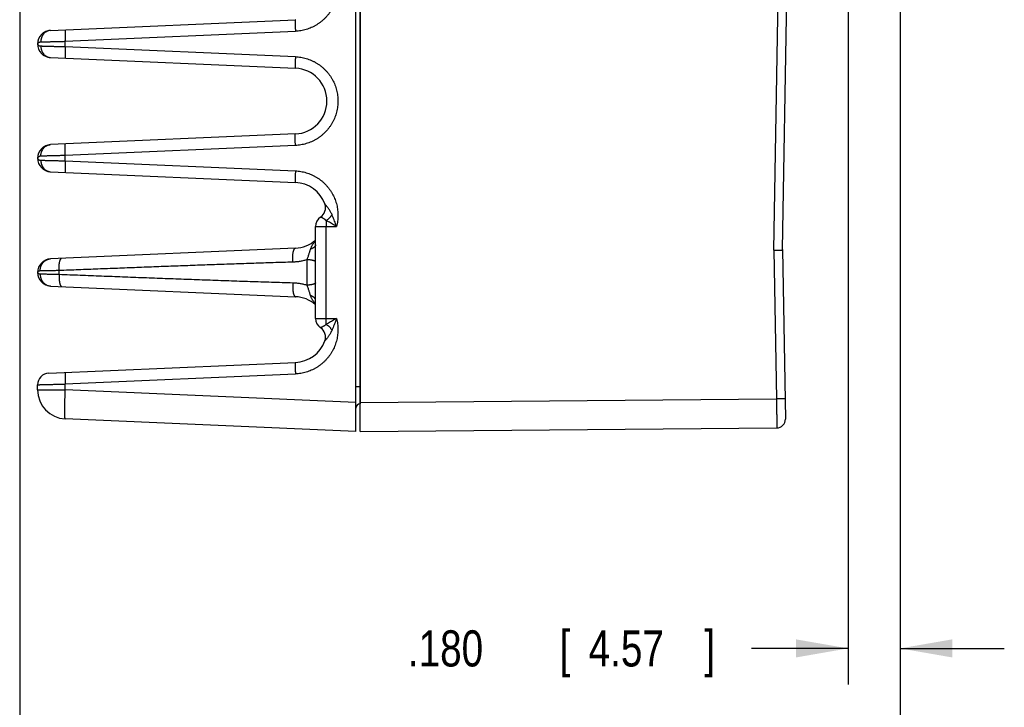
# Model space of a CAD drawing. Header units: inches. Extents: x 0 to 22, y 0 to 17.
# Tile 17 of 38: x 9.7 to 13.1, y 3.3 to 5.7. Entities that reach past the tile are written whole.
import ezdxf

# ---------------------------------------------------------------- set-up
doc = ezdxf.new("R2010")
doc.units = ezdxf.units.IN
doc.header["$LTSCALE"] = 1.21
doc.header["$MEASUREMENT"] = 0
doc.layers.get('0').update_dxf_attribs({"linetype": 'CONTINUOUS'})
doc.layers.add('DIMENSIONS', color=7, linetype='CONTINUOUS')
doc.styles.get("Standard").update_dxf_attribs({"font": 'txt', "width": 0.8})
doc.dimstyles.new('DIMSTYLE_1', dxfattribs={"dimtxt": 0.125, "dimasz": 0.18, "dimexe": 0.18, "dimexo": 0.0625, "dimgap": 0.09, "dimtad": 0, "dimtih": 1, "dimtoh": 1, "dimdec": 3, "dimzin": 4, "dimdsep": 46, "dimtxsty": 'STANDARD', "dimblk": '_FILLED', "dimblk1": '_FILLED', "dimblk2": '_FILLED', "dimcen": 0.09, "dimadec": 0, "dimazin": 0, "dimtp": 0.01, "dimtm": 0.01, "dimtfac": 1, "dimtdec": 3, "dimtofl": 0, "dimtmove": 0, "dimatfit": 3, "dimldrblk": '_FILLED', "dimfxl": 1, "dimtolj": 1, "dimtzin": 4, "dimarcsym": 0})

# ---------------------------------------------------------------- blocks, each defined once
blk = doc.blocks.new('_FILLED')
at = {"color": 0, "linetype": 'BYBLOCK'}
blk.add_solid([(0, 0), (-1, 0.174), (-1, -0.174)], dxfattribs=at)
blk = doc.blocks.new('*D4')
at = {"layer": 'DIMENSIONS', "color": 2, "linetype": 'CONTINUOUS'}
for p, q in [((12.6953, 6.5329), (12.6953, 3.3541)), ((12.5153, 6.2414), (12.5153, 3.3541)), ((12.5153, 3.4791), (12.1808, 3.4791)), ((12.6953, 3.4791), (13.0553, 3.4791))]:
    blk.add_line(p, q, dxfattribs=at)
at = {"layer": 'DIMENSIONS', "color": 2, "linetype": 'CONTINUOUS', "xscale": 0.18, "yscale": 0.18, "zscale": 0.18}
blk.add_blockref('_FILLED', (12.5153, 3.4791), dxfattribs=at)
at = {"layer": 'DIMENSIONS', "color": 2, "linetype": 'CONTINUOUS', "xscale": 0.18, "yscale": 0.18, "zscale": 0.18, "rotation": 180}
blk.add_blockref('_FILLED', (12.6953, 3.4791), dxfattribs=at)
at = {"layer": 'DIMENSIONS', "color": 2, "linetype": 'CONTINUOUS', "width": 0.8}
for s, p in [('.180', (10.9933, 3.4166)), ('[', (11.5183, 3.4166)), ('4.57', (11.6183, 3.4166)), (']', (12.0183, 3.4166))]:
    blk.add_text(s, height=0.125, dxfattribs=at).set_placement(p)
blk = doc.blocks.new('*D5')
at = {"layer": 'DIMENSIONS', "color": 2, "linetype": 'CONTINUOUS'}
for p, q in [((12.6953, 6.5329), (12.6953, 2.6041)), ((9.6513, 5.7506), (9.6513, 2.6041)), ((9.6513, 2.7291), (10.4247, 2.7291)), ((12.6953, 2.7291), (11.8747, 2.7291))]:
    blk.add_line(p, q, dxfattribs=at)
at = {"layer": 'DIMENSIONS', "color": 2, "linetype": 'CONTINUOUS', "xscale": 0.18, "yscale": 0.18, "zscale": 0.18, "rotation": 180}
blk.add_blockref('_FILLED', (9.6513, 2.7291), dxfattribs=at)
at = {"layer": 'DIMENSIONS', "color": 2, "linetype": 'CONTINUOUS', "xscale": 0.18, "yscale": 0.18, "zscale": 0.18}
blk.add_blockref('_FILLED', (12.6953, 2.7291), dxfattribs=at)
at = {"layer": 'DIMENSIONS', "color": 2, "linetype": 'CONTINUOUS', "width": 0.8}
for s, p in [('3.044', (10.4872, 2.6666)), ('[', (11.1122, 2.6666)), ('77.32', (11.2122, 2.6666)), (']', (11.7122, 2.6666))]:
    blk.add_text(s, height=0.125, dxfattribs=at).set_placement(p)

msp = doc.modelspace()

# ---------------------------------------------------------------- linework, layer by layer
at = {"color": 7, "linetype": 'CONTINUOUS'}
for p, q in [((10.8133, 4.2291), (10.8133, 7.7791)), ((10.8283, 4.2291), (10.8283, 7.7791)), ((12.2586, 4.8561), (12.2867, 6.4655)), ((12.2884, 4.8581), (12.3164, 6.465)), ((9.7583, 5.6161), (10.6046, 5.6531)), ((9.809, 5.5784), (10.6046, 5.6131)), ((9.7133, 5.5691), (9.7133, 5.5691)), ((9.809, 5.5599), (9.809, 5.5784)), ((9.809, 5.5599), (10.6046, 5.5252)), ((9.7583, 5.5222), (10.6046, 5.4852)), ((10.6046, 5.2581), (9.7583, 5.2211)), ((10.6046, 5.2181), (9.809, 5.1834)), ((9.7133, 5.1741), (9.7133, 5.1741)), ((9.809, 5.1649), (9.809, 5.1834)), ((9.809, 5.1649), (10.6046, 5.1302)), ((9.7583, 5.1272), (10.6046, 5.0902)), ((10.674, 4.9381), (10.7467, 4.9381)), ((10.674, 4.6202), (10.674, 4.9381)), ((10.7109, 4.6202), (10.7109, 4.9381)), ((10.6046, 4.8631), (9.7583, 4.8261)), ((12.2586, 4.8561), (12.2676, 4.3417)), ((12.2883, 4.8581), (12.2985, 4.2722)), ((10.6454, 4.7351), (10.6454, 4.8232)), ((9.7133, 4.7791), (9.7133, 4.7791)), ((9.7875, 4.7728), (9.7875, 4.7855)), ((9.7583, 4.7322), (10.6046, 4.6952)), ((10.674, 4.6202), (10.7467, 4.6202)), ((9.7516, 4.4308), (10.6046, 4.4681)), ((9.809, 4.3934), (10.6046, 4.4281)), ((9.809, 4.3729), (9.809, 4.3934)), ((9.7133, 4.3729), (9.7133, 4.3908)), ((9.7133, 4.3729), (9.809, 4.3729)), ((10.8133, 4.329), (9.809, 4.3729)), ((10.8133, 4.3843), (10.8282, 4.3843)), ((10.8283, 4.3843), (10.8282, 4.3843)), ((10.8283, 4.3243), (10.8282, 4.3243)), ((10.8283, 4.3291), (12.2676, 4.3417)), ((12.2973, 4.3422), (12.2676, 4.3417)), ((10.8133, 4.2291), (9.809, 4.273)), ((10.8283, 4.2291), (12.2688, 4.2417))]:
    msp.add_line(p, q, dxfattribs=at)
for centre, radius, start, end in [((9.7603, 5.5691), 0.047, 92.5007, 267.4997), ((10.5996, 5.3716), 0.1137, 272.5, 87.5), ((9.7603, 5.1741), 0.047, 92.4972, 267.4997), ((10.5996, 4.9766), 0.1137, 20.1639, 87.5), ((10.6701, 5.0025), 0.0386, 303.3294, 20.1648), ((10.7125, 4.9381), 0.0386, 123.3294, 180), ((10.5996, 4.9766), 0.1137, 272.5, 310.8281), ((9.7603, 4.7791), 0.047, 92.5, 267.5), ((10.5996, 4.5816), 0.1137, 49.1718, 87.5), ((10.7125, 4.6202), 0.0386, 180, 236.6706), ((10.6701, 4.5557), 0.0386, 339.8339, 56.6706), ((10.5996, 4.5816), 0.1137, 272.5, 339.8357), ((9.7533, 4.3908), 0.04, 92.501, 180), ((9.8133, 4.3729), 0.1, 180, 267.5), ((10.8283, 4.3093), 0.015, 90.5, 180), ((12.2685, 4.2717), 0.03, 270.5, 1)]:
    msp.add_arc(centre, radius, start, end, dxfattribs=at)
for points, knots in [([(10.8282, 7.4128), (10.8282, 7.3853), (10.8282, 7.2812), (10.8282, 7.1041), (10.8282, 6.8841), (10.8282, 6.6713), (10.8282, 6.462), (10.8282, 6.2537), (10.8282, 6.0453), (10.8282, 5.8369), (10.8282, 5.6288), (10.8282, 5.4208), (10.8282, 5.213), (10.8282, 5.0055), (10.8282, 4.7985), (10.8282, 4.5914), (10.8282, 4.4534), (10.8282, 4.3843)], [0, 0, 0, 0, 0.027325, 0.103118, 0.175357, 0.245239, 0.313962, 0.382665, 0.451608, 0.520406, 0.589054, 0.65776, 0.726443, 0.79492, 0.863243, 0.931555, 1, 1, 1, 1]), ([(10.7467, 5.8052), (10.7474, 5.8022), (10.7488, 5.7962), (10.7503, 5.7869), (10.7513, 5.7776), (10.7517, 5.7681), (10.7515, 5.7587), (10.7507, 5.7492), (10.7493, 5.7399), (10.7474, 5.7306), (10.7449, 5.7215), (10.7419, 5.7125), (10.7383, 5.7038), (10.7341, 5.6953), (10.7295, 5.687), (10.7243, 5.6791), (10.7187, 5.6715), (10.7126, 5.6642), (10.7061, 5.6574), (10.6992, 5.6509), (10.6919, 5.6449), (10.6842, 5.6394), (10.6762, 5.6343), (10.6679, 5.6297), (10.6594, 5.6257), (10.6506, 5.6221), (10.6416, 5.6192), (10.6324, 5.6168), (10.6232, 5.6149), (10.6139, 5.6137), (10.6077, 5.6132), (10.6046, 5.6131)], [0, 0, 0, 0, 0.033985, 0.068174, 0.102529, 0.13701, 0.171574, 0.206178, 0.240779, 0.27534, 0.309862, 0.344369, 0.378883, 0.413419, 0.447974, 0.48254, 0.517112, 0.551684, 0.586247, 0.620797, 0.655329, 0.689858, 0.724406, 0.758992, 0.793618, 0.828248, 0.86284, 0.897351, 0.931741, 0.965969, 1, 1, 1, 1]), ([(10.6046, 5.6531), (10.6045, 5.6531), (10.6044, 5.6528), (10.6043, 5.6524), (10.6042, 5.6516), (10.6041, 5.6505), (10.604, 5.6492), (10.604, 5.6476), (10.6039, 5.6457), (10.6039, 5.6436), (10.6039, 5.6413), (10.6039, 5.6387), (10.6039, 5.6359), (10.604, 5.633), (10.604, 5.6299), (10.6041, 5.6267), (10.6042, 5.6234), (10.6043, 5.62), (10.6045, 5.6166), (10.6045, 5.6143), (10.6046, 5.6131)], [0, 0, 0, 0, 0.005358, 0.017305, 0.036472, 0.062849, 0.096284, 0.136548, 0.183347, 0.236334, 0.295113, 0.359241, 0.428235, 0.501574, 0.578703, 0.659037, 0.741969, 0.826871, 0.913099, 1, 1, 1, 1]), ([(9.809, 5.6183), (9.8089, 5.6183), (9.8088, 5.6181), (9.8087, 5.6176), (9.8086, 5.6168), (9.8085, 5.6158), (9.8084, 5.6145), (9.8083, 5.6129), (9.8083, 5.611), (9.8083, 5.6089), (9.8082, 5.6065), (9.8083, 5.604), (9.8083, 5.6012), (9.8083, 5.5983), (9.8084, 5.5952), (9.8085, 5.592), (9.8086, 5.5887), (9.8087, 5.5853), (9.8088, 5.5818), (9.8089, 5.5795), (9.809, 5.5784)], [0, 0, 0, 0, 0.005358, 0.017305, 0.036471, 0.062848, 0.096283, 0.136546, 0.183345, 0.236333, 0.295111, 0.35924, 0.428234, 0.501573, 0.578702, 0.659036, 0.741969, 0.826871, 0.913099, 1, 1, 1, 1]), ([(9.7583, 5.6161), (9.7573, 5.6161), (9.7553, 5.6159), (9.7523, 5.6153), (9.7494, 5.6145), (9.7465, 5.6133), (9.7438, 5.6119), (9.7411, 5.6103), (9.7386, 5.6084), (9.7363, 5.6062), (9.7341, 5.6039), (9.7322, 5.6013), (9.7304, 5.5986), (9.7288, 5.5957), (9.7275, 5.5927), (9.7264, 5.5895), (9.7255, 5.5862), (9.7249, 5.5829), (9.7246, 5.5795), (9.7245, 5.5773), (9.7245, 5.5761)], [0, 0, 0, 0, 0.052307, 0.104714, 0.15732, 0.210214, 0.263477, 0.317179, 0.371372, 0.426097, 0.481376, 0.537215, 0.593604, 0.650518, 0.707916, 0.765748, 0.823949, 0.882445, 0.941158, 1, 1, 1, 1]), ([(9.7133, 5.5691), (9.7133, 5.5696), (9.7135, 5.5705), (9.7141, 5.5718), (9.7152, 5.573), (9.7166, 5.574), (9.7183, 5.5749), (9.7202, 5.5756), (9.7223, 5.576), (9.7238, 5.5761), (9.7245, 5.5761)], [0, 0, 0, 0, 0.092322, 0.190853, 0.299373, 0.419888, 0.552523, 0.695449, 0.845772, 1, 1, 1, 1]), ([(9.7133, 5.5691), (9.7133, 5.5687), (9.7135, 5.5678), (9.7141, 5.5665), (9.7152, 5.5653), (9.7166, 5.5642), (9.7183, 5.5634), (9.7202, 5.5627), (9.7223, 5.5623), (9.7238, 5.5622), (9.7245, 5.5621)], [0, 0, 0, 0, 0.092421, 0.190796, 0.299195, 0.419604, 0.552299, 0.695403, 0.845897, 1, 1, 1, 1]), ([(9.7245, 5.5761), (9.7256, 5.5762), (9.7278, 5.5762), (9.7314, 5.5763), (9.7353, 5.5764), (9.7396, 5.5765), (9.7442, 5.5767), (9.749, 5.5768), (9.7542, 5.5769), (9.7596, 5.5771), (9.7652, 5.5772), (9.771, 5.5774), (9.7771, 5.5775), (9.7832, 5.5777), (9.7895, 5.5778), (9.796, 5.578), (9.8024, 5.5782), (9.8068, 5.5783), (9.809, 5.5784)], [0, 0, 0, 0, 0.037969, 0.0803, 0.126806, 0.177285, 0.231512, 0.289248, 0.350238, 0.414225, 0.480945, 0.550126, 0.621481, 0.69471, 0.769502, 0.845539, 0.92249, 1, 1, 1, 1]), ([(9.7245, 5.5621), (9.7245, 5.561), (9.7246, 5.5587), (9.7249, 5.5554), (9.7255, 5.552), (9.7264, 5.5488), (9.7275, 5.5456), (9.7288, 5.5426), (9.7304, 5.5397), (9.7322, 5.5369), (9.7341, 5.5344), (9.7363, 5.532), (9.7386, 5.5299), (9.7411, 5.528), (9.7438, 5.5263), (9.7465, 5.5249), (9.7494, 5.5238), (9.7523, 5.523), (9.7553, 5.5224), (9.7573, 5.5222), (9.7583, 5.5222)], [0, 0, 0, 0, 0.058842, 0.117555, 0.176052, 0.234253, 0.292085, 0.349484, 0.406397, 0.462786, 0.518625, 0.573904, 0.628628, 0.682822, 0.736523, 0.789786, 0.84268, 0.895286, 0.947693, 1, 1, 1, 1]), ([(9.7245, 5.5621), (9.7256, 5.5621), (9.7278, 5.5621), (9.7314, 5.562), (9.7353, 5.5619), (9.7396, 5.5617), (9.7442, 5.5616), (9.749, 5.5615), (9.7542, 5.5614), (9.7596, 5.5612), (9.7652, 5.5611), (9.771, 5.5609), (9.7771, 5.5608), (9.7832, 5.5606), (9.7895, 5.5604), (9.796, 5.5603), (9.8024, 5.5601), (9.8068, 5.56), (9.809, 5.5599)], [0, 0, 0, 0, 0.037969, 0.080302, 0.126811, 0.177293, 0.231526, 0.289272, 0.350279, 0.414286, 0.481021, 0.550205, 0.621547, 0.694753, 0.769521, 0.84554, 0.922483, 1, 1, 1, 1]), ([(9.809, 5.5599), (9.8089, 5.5588), (9.8088, 5.5565), (9.8087, 5.553), (9.8086, 5.5496), (9.8085, 5.5463), (9.8084, 5.5431), (9.8083, 5.54), (9.8083, 5.5371), (9.8083, 5.5343), (9.8082, 5.5318), (9.8083, 5.5294), (9.8083, 5.5273), (9.8083, 5.5254), (9.8084, 5.5238), (9.8085, 5.5225), (9.8086, 5.5214), (9.8087, 5.5207), (9.8088, 5.5202), (9.8089, 5.52), (9.809, 5.52)], [0, 0, 0, 0, 0.086901, 0.173129, 0.258031, 0.340963, 0.421298, 0.498426, 0.571765, 0.640759, 0.704888, 0.763667, 0.816654, 0.863453, 0.903716, 0.937152, 0.963529, 0.982695, 0.994642, 1, 1, 1, 1]), ([(10.6046, 5.5252), (10.6045, 5.524), (10.6045, 5.5217), (10.6043, 5.5183), (10.6042, 5.5149), (10.6041, 5.5116), (10.604, 5.5084), (10.604, 5.5053), (10.6039, 5.5024), (10.6039, 5.4996), (10.6039, 5.497), (10.6039, 5.4947), (10.6039, 5.4926), (10.604, 5.4907), (10.604, 5.4891), (10.6041, 5.4877), (10.6042, 5.4867), (10.6043, 5.4859), (10.6044, 5.4855), (10.6045, 5.4852), (10.6046, 5.4852)], [0, 0, 0, 0, 0.086901, 0.173129, 0.258031, 0.340963, 0.421297, 0.498426, 0.571765, 0.640759, 0.704887, 0.763666, 0.816653, 0.863452, 0.903716, 0.937151, 0.963528, 0.982695, 0.994642, 1, 1, 1, 1]), ([(10.6046, 5.5252), (10.6078, 5.5251), (10.6142, 5.5246), (10.6237, 5.5233), (10.6331, 5.5214), (10.6423, 5.5189), (10.6514, 5.5158), (10.6603, 5.5122), (10.669, 5.508), (10.6773, 5.5033), (10.6854, 5.4981), (10.6931, 5.4924), (10.7005, 5.4862), (10.7074, 5.4796), (10.7139, 5.4726), (10.72, 5.4652), (10.7256, 5.4574), (10.7307, 5.4493), (10.7352, 5.4409), (10.7393, 5.4322), (10.7428, 5.4233), (10.7457, 5.4142), (10.7481, 5.4049), (10.7498, 5.3955), (10.751, 5.386), (10.7516, 5.3764), (10.7516, 5.3668), (10.751, 5.3573), (10.7498, 5.3478), (10.748, 5.3384), (10.7457, 5.3291), (10.7428, 5.32), (10.7393, 5.3111), (10.7352, 5.3024), (10.7306, 5.294), (10.7256, 5.2859), (10.72, 5.2781), (10.7139, 5.2707), (10.7074, 5.2636), (10.7004, 5.257), (10.6931, 5.2509), (10.6854, 5.2452), (10.6773, 5.24), (10.669, 5.2353), (10.6603, 5.2311), (10.6514, 5.2275), (10.6423, 5.2244), (10.6331, 5.2219), (10.6237, 5.22), (10.6142, 5.2187), (10.6078, 5.2182), (10.6046, 5.2181)], [0, 0, 0, 0, 0.020384, 0.040817, 0.061273, 0.081726, 0.102164, 0.122596, 0.143028, 0.163459, 0.183886, 0.204306, 0.224722, 0.245133, 0.26554, 0.285944, 0.306343, 0.326738, 0.34713, 0.36752, 0.387907, 0.408293, 0.428677, 0.44906, 0.469443, 0.489826, 0.510208, 0.530591, 0.550974, 0.571357, 0.591742, 0.612127, 0.632514, 0.652903, 0.673295, 0.693689, 0.714087, 0.734489, 0.754895, 0.775305, 0.795719, 0.816139, 0.836565, 0.856995, 0.877426, 0.897856, 0.918294, 0.938746, 0.959197, 0.979624, 1, 1, 1, 1]), ([(10.6046, 5.2181), (10.6045, 5.2193), (10.6045, 5.2216), (10.6043, 5.225), (10.6042, 5.2284), (10.6041, 5.2317), (10.604, 5.2349), (10.604, 5.238), (10.6039, 5.2409), (10.6039, 5.2437), (10.6039, 5.2463), (10.6039, 5.2486), (10.6039, 5.2507), (10.604, 5.2526), (10.604, 5.2542), (10.6041, 5.2555), (10.6042, 5.2566), (10.6043, 5.2574), (10.6044, 5.2578), (10.6045, 5.2581), (10.6046, 5.2581)], [0, 0, 0, 0, 0.086901, 0.173129, 0.258031, 0.340963, 0.421297, 0.498426, 0.571764, 0.640759, 0.704887, 0.763666, 0.816653, 0.863452, 0.903716, 0.937151, 0.963528, 0.982695, 0.994642, 1, 1, 1, 1]), ([(9.7245, 5.1811), (9.7245, 5.1823), (9.7246, 5.1845), (9.7249, 5.1879), (9.7255, 5.1912), (9.7264, 5.1945), (9.7275, 5.1977), (9.7288, 5.2007), (9.7304, 5.2036), (9.7322, 5.2063), (9.7341, 5.2089), (9.7363, 5.2112), (9.7386, 5.2134), (9.7411, 5.2153), (9.7438, 5.2169), (9.7465, 5.2183), (9.7494, 5.2195), (9.7523, 5.2203), (9.7553, 5.2209), (9.7573, 5.2211), (9.7583, 5.2211)], [0, 0, 0, 0, 0.058843, 0.117555, 0.176052, 0.234253, 0.292085, 0.349484, 0.406398, 0.462787, 0.518625, 0.573904, 0.628629, 0.682822, 0.736524, 0.789787, 0.842681, 0.895286, 0.947693, 1, 1, 1, 1]), ([(9.809, 5.1834), (9.8089, 5.1845), (9.8088, 5.1868), (9.8087, 5.1903), (9.8086, 5.1937), (9.8085, 5.197), (9.8084, 5.2002), (9.8083, 5.2033), (9.8083, 5.2062), (9.8083, 5.209), (9.8082, 5.2115), (9.8083, 5.2139), (9.8083, 5.216), (9.8083, 5.2179), (9.8084, 5.2195), (9.8085, 5.2208), (9.8086, 5.2218), (9.8087, 5.2226), (9.8088, 5.2231), (9.8089, 5.2233), (9.809, 5.2233)], [0, 0, 0, 0, 0.086901, 0.173129, 0.258031, 0.340963, 0.421298, 0.498426, 0.571765, 0.640759, 0.704888, 0.763667, 0.816654, 0.863453, 0.903716, 0.937152, 0.963529, 0.982695, 0.994642, 1, 1, 1, 1]), ([(9.7245, 5.1811), (9.7238, 5.1811), (9.7223, 5.181), (9.7202, 5.1806), (9.7183, 5.1799), (9.7166, 5.179), (9.7152, 5.178), (9.7141, 5.1768), (9.7135, 5.1755), (9.7133, 5.1746), (9.7133, 5.1742)], [0, 0, 0, 0, 0.154146, 0.304815, 0.448153, 0.58107, 0.701671, 0.810222, 0.908679, 1, 1, 1, 1]), ([(9.7133, 5.1741), (9.7133, 5.1737), (9.7135, 5.1728), (9.7141, 5.1715), (9.7152, 5.1703), (9.7166, 5.1692), (9.7183, 5.1684), (9.7202, 5.1677), (9.7223, 5.1673), (9.7238, 5.1672), (9.7245, 5.1671)], [0, 0, 0, 0, 0.090414, 0.189012, 0.297597, 0.418302, 0.551295, 0.694711, 0.845551, 1, 1, 1, 1]), ([(9.809, 5.1834), (9.8068, 5.1833), (9.8024, 5.1832), (9.796, 5.183), (9.7895, 5.1828), (9.7832, 5.1827), (9.7771, 5.1825), (9.771, 5.1824), (9.7652, 5.1822), (9.7596, 5.1821), (9.7542, 5.1819), (9.749, 5.1818), (9.7442, 5.1817), (9.7396, 5.1815), (9.7353, 5.1814), (9.7314, 5.1813), (9.7278, 5.1812), (9.7256, 5.1812), (9.7245, 5.1811)], [0, 0, 0, 0, 0.077517, 0.15446, 0.230479, 0.305247, 0.378453, 0.449795, 0.518978, 0.585714, 0.649721, 0.710728, 0.768473, 0.822707, 0.873189, 0.919698, 0.962031, 1, 1, 1, 1]), ([(9.7245, 5.1671), (9.7245, 5.166), (9.7246, 5.1637), (9.7249, 5.1604), (9.7255, 5.157), (9.7264, 5.1538), (9.7275, 5.1506), (9.7288, 5.1476), (9.7304, 5.1447), (9.7322, 5.1419), (9.7341, 5.1394), (9.7363, 5.137), (9.7386, 5.1349), (9.7411, 5.133), (9.7438, 5.1313), (9.7465, 5.1299), (9.7494, 5.1288), (9.7523, 5.128), (9.7553, 5.1274), (9.7573, 5.1272), (9.7583, 5.1272)], [0, 0, 0, 0, 0.058842, 0.117555, 0.176052, 0.234253, 0.292085, 0.349484, 0.406397, 0.462786, 0.518625, 0.573904, 0.628628, 0.682822, 0.736523, 0.789786, 0.84268, 0.895286, 0.947693, 1, 1, 1, 1]), ([(9.7245, 5.1671), (9.7256, 5.1671), (9.7278, 5.1671), (9.7314, 5.167), (9.7353, 5.1669), (9.7396, 5.1667), (9.7442, 5.1666), (9.749, 5.1665), (9.7542, 5.1664), (9.7596, 5.1662), (9.7652, 5.1661), (9.771, 5.1659), (9.7771, 5.1658), (9.7832, 5.1656), (9.7895, 5.1654), (9.796, 5.1653), (9.8024, 5.1651), (9.8068, 5.165), (9.809, 5.1649)], [0, 0, 0, 0, 0.037969, 0.080302, 0.126811, 0.177293, 0.231526, 0.289271, 0.350278, 0.414285, 0.481021, 0.550204, 0.621546, 0.694753, 0.76952, 0.84554, 0.922483, 1, 1, 1, 1]), ([(9.809, 5.1649), (9.8089, 5.1638), (9.8088, 5.1615), (9.8087, 5.158), (9.8086, 5.1546), (9.8085, 5.1513), (9.8084, 5.1481), (9.8083, 5.145), (9.8083, 5.1421), (9.8083, 5.1393), (9.8082, 5.1368), (9.8083, 5.1344), (9.8083, 5.1323), (9.8083, 5.1304), (9.8084, 5.1288), (9.8085, 5.1275), (9.8086, 5.1264), (9.8087, 5.1257), (9.8088, 5.1252), (9.8089, 5.125), (9.809, 5.125)], [0, 0, 0, 0, 0.086901, 0.173129, 0.258031, 0.340963, 0.421298, 0.498426, 0.571765, 0.640759, 0.704888, 0.763667, 0.816654, 0.863453, 0.903716, 0.937152, 0.963529, 0.982695, 0.994642, 1, 1, 1, 1]), ([(10.6046, 5.1302), (10.6045, 5.129), (10.6045, 5.1267), (10.6043, 5.1233), (10.6042, 5.1199), (10.6041, 5.1166), (10.604, 5.1134), (10.604, 5.1103), (10.6039, 5.1074), (10.6039, 5.1046), (10.6039, 5.102), (10.6039, 5.0997), (10.6039, 5.0976), (10.604, 5.0957), (10.604, 5.0941), (10.6041, 5.0927), (10.6042, 5.0917), (10.6043, 5.0909), (10.6044, 5.0905), (10.6045, 5.0902), (10.6046, 5.0902)], [0, 0, 0, 0, 0.086901, 0.173129, 0.258031, 0.340963, 0.421297, 0.498426, 0.571764, 0.640759, 0.704887, 0.763666, 0.816653, 0.863452, 0.903716, 0.937151, 0.963528, 0.982695, 0.994642, 1, 1, 1, 1]), ([(10.6046, 5.1302), (10.6077, 5.1301), (10.6139, 5.1296), (10.6232, 5.1283), (10.6324, 5.1265), (10.6416, 5.1241), (10.6506, 5.1211), (10.6594, 5.1176), (10.6679, 5.1136), (10.6762, 5.109), (10.6842, 5.1039), (10.6919, 5.0984), (10.6992, 5.0924), (10.7061, 5.0859), (10.7126, 5.0791), (10.7187, 5.0718), (10.7243, 5.0642), (10.7295, 5.0562), (10.7341, 5.048), (10.7383, 5.0395), (10.7419, 5.0308), (10.7449, 5.0218), (10.7474, 5.0127), (10.7493, 5.0034), (10.7507, 4.994), (10.7515, 4.9846), (10.7517, 4.9751), (10.7513, 4.9657), (10.7503, 4.9564), (10.7488, 4.9471), (10.7474, 4.9411), (10.7467, 4.9381)], [0, 0, 0, 0, 0.034029, 0.068255, 0.102643, 0.137152, 0.171742, 0.206371, 0.240997, 0.275585, 0.310134, 0.344666, 0.379201, 0.413752, 0.448318, 0.48289, 0.517463, 0.552031, 0.586587, 0.621124, 0.655639, 0.690148, 0.724672, 0.759234, 0.793834, 0.828436, 0.862997, 0.897475, 0.931828, 0.966015, 1, 1, 1, 1]), ([(10.7311, 4.9787), (10.7303, 4.9805), (10.7287, 4.9839), (10.7261, 4.9888), (10.7233, 4.9934), (10.7206, 4.9977), (10.7179, 5.0015), (10.7155, 5.0047), (10.7135, 5.0073), (10.7117, 5.0095), (10.7103, 5.0112), (10.7091, 5.0126), (10.7082, 5.0136), (10.7075, 5.0144), (10.707, 5.015), (10.7067, 5.0154), (10.7065, 5.0157), (10.7064, 5.0158), (10.7064, 5.0158)], [0, 0, 0, 0, 0.126341, 0.252059, 0.37416, 0.489418, 0.593095, 0.682182, 0.756643, 0.818038, 0.867871, 0.907539, 0.938247, 0.96145, 0.978451, 0.990131, 0.997137, 1, 1, 1, 1]), ([(10.7111, 4.9582), (10.7105, 4.9589), (10.7091, 4.9601), (10.707, 4.9619), (10.7049, 4.9634), (10.7028, 4.9648), (10.7008, 4.966), (10.6989, 4.9671), (10.6972, 4.9679), (10.6957, 4.9686), (10.6944, 4.9692), (10.6933, 4.9696), (10.6925, 4.9699), (10.6919, 4.9701), (10.6915, 4.9702), (10.6914, 4.9703), (10.6913, 4.9703)], [0, 0, 0, 0, 0.118151, 0.235378, 0.349436, 0.458094, 0.5594, 0.651783, 0.734078, 0.805524, 0.865733, 0.914614, 0.952269, 0.978899, 0.994736, 1, 1, 1, 1]), ([(10.7311, 4.9787), (10.7305, 4.9779), (10.7293, 4.9762), (10.7274, 4.9737), (10.7253, 4.9713), (10.7231, 4.9689), (10.7209, 4.9665), (10.7185, 4.9643), (10.7161, 4.9622), (10.7136, 4.9601), (10.712, 4.9589), (10.7111, 4.9582)], [0, 0, 0, 0, 0.107157, 0.216804, 0.328319, 0.441057, 0.554359, 0.667563, 0.780005, 0.89103, 1, 1, 1, 1]), ([(10.7467, 4.9381), (10.7459, 4.9404), (10.7442, 4.9452), (10.7414, 4.9528), (10.7383, 4.9611), (10.7349, 4.9698), (10.7324, 4.9757), (10.7311, 4.9787)], [0, 0, 0, 0, 0.168198, 0.354986, 0.557698, 0.773628, 1, 1, 1, 1]), ([(10.7111, 4.9582), (10.7111, 4.9575), (10.7111, 4.9559), (10.711, 4.9535), (10.711, 4.951), (10.7109, 4.9485), (10.7109, 4.946), (10.7109, 4.9433), (10.7109, 4.9407), (10.7109, 4.9389), (10.7109, 4.9381)], [0, 0, 0, 0, 0.114421, 0.233007, 0.355209, 0.480461, 0.60818, 0.737758, 0.868573, 1, 1, 1, 1]), ([(10.7467, 4.9381), (10.7445, 4.9394), (10.7401, 4.9422), (10.7332, 4.9463), (10.726, 4.9504), (10.7187, 4.9544), (10.7136, 4.957), (10.7111, 4.9582)], [0, 0, 0, 0, 0.18777, 0.384259, 0.586935, 0.793096, 1, 1, 1, 1]), ([(10.6571, 4.8598), (10.6574, 4.8608), (10.6582, 4.8631), (10.6596, 4.8665), (10.6616, 4.8703), (10.6639, 4.8743), (10.6668, 4.8788), (10.6702, 4.8835), (10.6727, 4.8868), (10.674, 4.8884)], [0, 0, 0, 0, 0.099064, 0.210624, 0.336215, 0.477148, 0.634745, 0.810011, 1, 1, 1, 1]), ([(10.674, 4.8745), (10.674, 4.874), (10.6739, 4.873), (10.6735, 4.8716), (10.6728, 4.8701), (10.672, 4.8688), (10.6708, 4.8674), (10.6695, 4.8661), (10.6679, 4.8649), (10.6661, 4.8637), (10.6641, 4.8626), (10.6619, 4.8616), (10.6596, 4.8606), (10.6579, 4.8601), (10.6571, 4.8598)], [0, 0, 0, 0, 0.06076, 0.122976, 0.18797, 0.256837, 0.330407, 0.409251, 0.493706, 0.583916, 0.679859, 0.781381, 0.888214, 1, 1, 1, 1]), ([(10.5956, 4.8147), (10.5955, 4.8159), (10.5953, 4.8183), (10.5952, 4.8219), (10.5951, 4.8255), (10.5951, 4.829), (10.5951, 4.8325), (10.5953, 4.8359), (10.5955, 4.8392), (10.5959, 4.8423), (10.5963, 4.8453), (10.5967, 4.8482), (10.5973, 4.8508), (10.5979, 4.8532), (10.5985, 4.8554), (10.5993, 4.8573), (10.6, 4.859), (10.6009, 4.8604), (10.6017, 4.8615), (10.6026, 4.8624), (10.6036, 4.8629), (10.6043, 4.863), (10.6046, 4.8631)], [0, 0, 0, 0, 0.069635, 0.139607, 0.209439, 0.278653, 0.346777, 0.413351, 0.477926, 0.540075, 0.599392, 0.655502, 0.708064, 0.756778, 0.801397, 0.841736, 0.877694, 0.909285, 0.936686, 0.960325, 0.981002, 1, 1, 1, 1]), ([(10.6454, 4.8232), (10.6459, 4.8248), (10.6469, 4.828), (10.6485, 4.833), (10.6501, 4.8381), (10.6517, 4.8431), (10.6533, 4.8478), (10.6547, 4.8522), (10.656, 4.8562), (10.6567, 4.8586), (10.6571, 4.8598)], [0, 0, 0, 0, 0.130771, 0.267994, 0.407531, 0.545173, 0.676683, 0.798537, 0.907353, 1, 1, 1, 1]), ([(12.2586, 4.8561), (12.2617, 4.8561), (12.2675, 4.8562), (12.2756, 4.8559), (12.2818, 4.8566), (12.2865, 4.8552), (12.2883, 4.8573), (12.2884, 4.858)], [0, 0, 0, 0, 0.299947, 0.571947, 0.786164, 0.922697, 1, 1, 1, 1]), ([(9.7219, 4.7842), (9.7219, 4.7854), (9.722, 4.7878), (9.7224, 4.7913), (9.723, 4.7948), (9.7239, 4.7982), (9.7251, 4.8015), (9.7266, 4.8047), (9.7282, 4.8077), (9.7301, 4.8106), (9.7323, 4.8133), (9.7346, 4.8157), (9.7371, 4.818), (9.7398, 4.82), (9.7426, 4.8217), (9.7456, 4.8232), (9.7487, 4.8244), (9.7518, 4.8253), (9.755, 4.8259), (9.7572, 4.8261), (9.7583, 4.8261)], [0, 0, 0, 0, 0.058056, 0.116015, 0.173809, 0.231378, 0.288664, 0.34562, 0.402205, 0.458389, 0.514154, 0.569493, 0.624412, 0.678928, 0.733072, 0.786885, 0.84042, 0.893738, 0.946907, 1, 1, 1, 1]), ([(9.7875, 4.7855), (9.7874, 4.7866), (9.7873, 4.7889), (9.7873, 4.7923), (9.7873, 4.7957), (9.7874, 4.799), (9.7876, 4.8023), (9.7879, 4.8054), (9.7882, 4.8084), (9.7886, 4.8112), (9.789, 4.8139), (9.7896, 4.8163), (9.7901, 4.8186), (9.7908, 4.8206), (9.7915, 4.8224), (9.7922, 4.824), (9.793, 4.8253), (9.7938, 4.8264), (9.7946, 4.8271), (9.7955, 4.8276), (9.7961, 4.8278), (9.7964, 4.8278)], [0, 0, 0, 0, 0.076677, 0.152881, 0.228124, 0.301928, 0.373829, 0.443375, 0.510137, 0.573713, 0.633728, 0.689846, 0.741772, 0.789265, 0.832151, 0.87034, 0.903862, 0.932918, 0.957971, 0.979877, 1, 1, 1, 1]), ([(10.5956, 4.8147), (10.5731, 4.8141), (10.528, 4.8127), (10.4603, 4.8105), (10.3926, 4.8082), (10.3251, 4.8058), (10.2578, 4.8034), (10.1906, 4.801), (10.1234, 4.7985), (10.0561, 4.7959), (9.989, 4.7933), (9.9219, 4.7907), (9.8547, 4.7881), (9.8099, 4.7863), (9.7875, 4.7855)], [0, 0, 0, 0, 0.083527, 0.167379, 0.251248, 0.334827, 0.417953, 0.500987, 0.58426, 0.667562, 0.750654, 0.833636, 0.916691, 1, 1, 1, 1]), ([(10.6454, 4.8232), (10.6434, 4.8225), (10.6394, 4.8213), (10.6334, 4.8198), (10.6272, 4.8184), (10.6211, 4.8172), (10.6149, 4.8163), (10.6086, 4.8156), (10.6021, 4.815), (10.5978, 4.8148), (10.5956, 4.8147)], [0, 0, 0, 0, 0.123077, 0.246559, 0.370284, 0.494097, 0.618074, 0.74305, 0.870023, 1, 1, 1, 1]), ([(10.674, 4.8152), (10.674, 4.8154), (10.6738, 4.8159), (10.6734, 4.8167), (10.6726, 4.8174), (10.6716, 4.8181), (10.6703, 4.8187), (10.6687, 4.8194), (10.6669, 4.82), (10.6649, 4.8205), (10.6626, 4.821), (10.6601, 4.8215), (10.6575, 4.822), (10.6546, 4.8224), (10.6516, 4.8227), (10.6485, 4.823), (10.6464, 4.8231), (10.6454, 4.8232)], [0, 0, 0, 0, 0.023941, 0.051254, 0.084216, 0.124018, 0.171176, 0.225824, 0.287859, 0.357022, 0.432942, 0.515156, 0.603128, 0.696263, 0.793915, 0.895394, 1, 1, 1, 1]), ([(9.7219, 4.7842), (9.7213, 4.7842), (9.72, 4.7841), (9.7182, 4.7837), (9.7165, 4.7831), (9.7152, 4.7823), (9.7141, 4.7814), (9.7135, 4.7803), (9.7133, 4.7795), (9.7133, 4.7791)], [0, 0, 0, 0, 0.181595, 0.355111, 0.515379, 0.658773, 0.784774, 0.896292, 1, 1, 1, 1]), ([(9.7133, 4.7791), (9.7133, 4.7788), (9.7135, 4.778), (9.7141, 4.7769), (9.7152, 4.776), (9.7165, 4.7752), (9.7182, 4.7746), (9.72, 4.7742), (9.7213, 4.7741), (9.7219, 4.7741)], [0, 0, 0, 0, 0.103374, 0.214903, 0.34099, 0.484504, 0.644904, 0.818506, 1, 1, 1, 1]), ([(9.7875, 4.7855), (9.7853, 4.7854), (9.7809, 4.7853), (9.7745, 4.7852), (9.7683, 4.7851), (9.7623, 4.7849), (9.7566, 4.7848), (9.7511, 4.7847), (9.7459, 4.7846), (9.741, 4.7845), (9.7364, 4.7844), (9.7323, 4.7844), (9.7285, 4.7843), (9.7251, 4.7842), (9.7229, 4.7842), (9.7219, 4.7842)], [0, 0, 0, 0, 0.100147, 0.197996, 0.293048, 0.38484, 0.472941, 0.55694, 0.636446, 0.711086, 0.780509, 0.844393, 0.902444, 0.954392, 1, 1, 1, 1]), ([(9.7219, 4.7741), (9.7219, 4.7729), (9.722, 4.7705), (9.7224, 4.767), (9.723, 4.7635), (9.7239, 4.7601), (9.7251, 4.7568), (9.7266, 4.7536), (9.7282, 4.7506), (9.7301, 4.7477), (9.7323, 4.745), (9.7346, 4.7425), (9.7371, 4.7403), (9.7398, 4.7383), (9.7426, 4.7366), (9.7456, 4.7351), (9.7487, 4.7339), (9.7518, 4.733), (9.755, 4.7324), (9.7572, 4.7322), (9.7583, 4.7322)], [0, 0, 0, 0, 0.058057, 0.116016, 0.173811, 0.23138, 0.288666, 0.345622, 0.402207, 0.458392, 0.514157, 0.569496, 0.624414, 0.67893, 0.733074, 0.786887, 0.840421, 0.893739, 0.946907, 1, 1, 1, 1]), ([(9.7219, 4.7741), (9.7229, 4.7741), (9.7251, 4.774), (9.7285, 4.774), (9.7323, 4.7739), (9.7364, 4.7738), (9.741, 4.7738), (9.7459, 4.7737), (9.7511, 4.7736), (9.7566, 4.7735), (9.7623, 4.7734), (9.7683, 4.7732), (9.7745, 4.7731), (9.7809, 4.773), (9.7853, 4.7729), (9.7875, 4.7728)], [0, 0, 0, 0, 0.045608, 0.097557, 0.155607, 0.219491, 0.288914, 0.363554, 0.44306, 0.527059, 0.61516, 0.706951, 0.802004, 0.899853, 1, 1, 1, 1]), ([(9.7875, 4.7728), (9.7874, 4.7717), (9.7873, 4.7694), (9.7873, 4.766), (9.7873, 4.7626), (9.7874, 4.7593), (9.7876, 4.756), (9.7879, 4.7529), (9.7882, 4.7499), (9.7886, 4.7471), (9.789, 4.7444), (9.7896, 4.742), (9.7901, 4.7397), (9.7908, 4.7376), (9.7915, 4.7358), (9.7922, 4.7343), (9.793, 4.733), (9.7938, 4.7319), (9.7946, 4.7312), (9.7955, 4.7307), (9.7961, 4.7305), (9.7964, 4.7305)], [0, 0, 0, 0, 0.076679, 0.152883, 0.228128, 0.301934, 0.373835, 0.443382, 0.510145, 0.573721, 0.633736, 0.689853, 0.741778, 0.789271, 0.832156, 0.870344, 0.903865, 0.93292, 0.957972, 0.979877, 1, 1, 1, 1]), ([(9.7875, 4.7728), (9.8119, 4.7719), (9.8608, 4.7699), (9.9341, 4.7671), (10.0073, 4.7642), (10.0807, 4.7614), (10.1541, 4.7587), (10.2275, 4.756), (10.3008, 4.7533), (10.3744, 4.7507), (10.4481, 4.7482), (10.5219, 4.7458), (10.5711, 4.7443), (10.5956, 4.7435)], [0, 0, 0, 0, 0.090892, 0.18149, 0.272044, 0.362799, 0.453759, 0.544545, 0.635193, 0.726184, 0.817533, 0.908916, 1, 1, 1, 1]), ([(10.5956, 4.7435), (10.5955, 4.7423), (10.5953, 4.74), (10.5952, 4.7364), (10.5951, 4.7328), (10.5951, 4.7293), (10.5951, 4.7258), (10.5953, 4.7224), (10.5955, 4.7191), (10.5959, 4.716), (10.5963, 4.7129), (10.5967, 4.7101), (10.5973, 4.7075), (10.5979, 4.7051), (10.5985, 4.7029), (10.5993, 4.7009), (10.6, 4.6993), (10.6009, 4.6979), (10.6017, 4.6968), (10.6026, 4.6959), (10.6036, 4.6954), (10.6043, 4.6952), (10.6046, 4.6952)], [0, 0, 0, 0, 0.069633, 0.139603, 0.209433, 0.278646, 0.346769, 0.413342, 0.477917, 0.540065, 0.599382, 0.655493, 0.708055, 0.75677, 0.801389, 0.841729, 0.877689, 0.909281, 0.936684, 0.960323, 0.981001, 1, 1, 1, 1]), ([(10.5956, 4.7435), (10.5977, 4.7435), (10.6019, 4.7433), (10.6082, 4.7428), (10.6144, 4.742), (10.6206, 4.7411), (10.6268, 4.74), (10.633, 4.7386), (10.6392, 4.737), (10.6433, 4.7358), (10.6454, 4.7351)], [0, 0, 0, 0, 0.124524, 0.248786, 0.372868, 0.496848, 0.620927, 0.745703, 0.871843, 1, 1, 1, 1]), ([(10.674, 4.7431), (10.674, 4.7429), (10.6738, 4.7423), (10.6734, 4.7416), (10.6726, 4.7409), (10.6716, 4.7402), (10.6703, 4.7396), (10.6687, 4.7389), (10.6669, 4.7383), (10.6649, 4.7378), (10.6626, 4.7372), (10.6601, 4.7368), (10.6575, 4.7363), (10.6546, 4.7359), (10.6516, 4.7356), (10.6485, 4.7353), (10.6464, 4.7352), (10.6454, 4.7351)], [0, 0, 0, 0, 0.023937, 0.051247, 0.084206, 0.124005, 0.171163, 0.225811, 0.287846, 0.357011, 0.432932, 0.515147, 0.603121, 0.69626, 0.793917, 0.895403, 1, 1, 1, 1]), ([(10.6571, 4.6985), (10.6567, 4.6996), (10.656, 4.7021), (10.6547, 4.7061), (10.6533, 4.7105), (10.6517, 4.7152), (10.6501, 4.7202), (10.6485, 4.7253), (10.6469, 4.7302), (10.6459, 4.7335), (10.6454, 4.7351)], [0, 0, 0, 0, 0.092974, 0.201944, 0.32383, 0.455312, 0.592894, 0.732331, 0.869401, 1, 1, 1, 1]), ([(10.674, 4.6838), (10.674, 4.6843), (10.6739, 4.6853), (10.6735, 4.6867), (10.6728, 4.6881), (10.672, 4.6895), (10.6708, 4.6909), (10.6695, 4.6922), (10.6679, 4.6934), (10.6661, 4.6946), (10.6641, 4.6957), (10.6619, 4.6967), (10.6596, 4.6977), (10.6579, 4.6982), (10.6571, 4.6985)], [0, 0, 0, 0, 0.060762, 0.12298, 0.187975, 0.256843, 0.330414, 0.409257, 0.493712, 0.583921, 0.679863, 0.781383, 0.888215, 1, 1, 1, 1]), ([(10.674, 4.6698), (10.6726, 4.6715), (10.6702, 4.6748), (10.6668, 4.6796), (10.6639, 4.684), (10.6615, 4.6881), (10.6596, 4.6918), (10.6582, 4.6952), (10.6574, 4.6974), (10.6571, 4.6985)], [0, 0, 0, 0, 0.1937, 0.368382, 0.525174, 0.665408, 0.790417, 0.90144, 1, 1, 1, 1]), ([(10.7467, 4.6202), (10.7474, 4.6172), (10.7488, 4.6112), (10.7503, 4.6019), (10.7513, 4.5926), (10.7517, 4.5831), (10.7515, 4.5737), (10.7507, 4.5642), (10.7493, 4.5549), (10.7474, 4.5456), (10.7449, 4.5365), (10.7419, 4.5275), (10.7383, 4.5188), (10.7341, 4.5103), (10.7295, 4.502), (10.7243, 4.4941), (10.7187, 4.4865), (10.7126, 4.4792), (10.7061, 4.4724), (10.6992, 4.4659), (10.6919, 4.4599), (10.6842, 4.4544), (10.6762, 4.4493), (10.6679, 4.4447), (10.6594, 4.4407), (10.6506, 4.4371), (10.6416, 4.4342), (10.6324, 4.4318), (10.6232, 4.4299), (10.6139, 4.4287), (10.6077, 4.4282), (10.6046, 4.4281)], [0, 0, 0, 0, 0.033986, 0.068177, 0.102534, 0.137017, 0.171582, 0.206188, 0.24079, 0.275351, 0.309873, 0.34438, 0.378893, 0.413428, 0.447983, 0.482549, 0.517121, 0.551691, 0.586255, 0.620804, 0.655335, 0.689864, 0.724411, 0.758997, 0.793622, 0.828252, 0.862843, 0.897354, 0.931742, 0.96597, 1, 1, 1, 1]), ([(10.7111, 4.6), (10.7105, 4.5994), (10.7091, 4.5981), (10.707, 4.5964), (10.7049, 4.5948), (10.7028, 4.5934), (10.7008, 4.5922), (10.6989, 4.5912), (10.6972, 4.5904), (10.6957, 4.5897), (10.6944, 4.5891), (10.6933, 4.5887), (10.6925, 4.5884), (10.6919, 4.5882), (10.6915, 4.5881), (10.6914, 4.588), (10.6913, 4.588)], [0, 0, 0, 0, 0.118289, 0.235554, 0.349585, 0.458181, 0.559434, 0.651778, 0.734054, 0.805488, 0.865704, 0.91459, 0.952244, 0.97889, 0.994738, 1, 1, 1, 1]), ([(10.7111, 4.6), (10.7111, 4.6008), (10.7111, 4.6024), (10.711, 4.6048), (10.711, 4.6072), (10.7109, 4.6098), (10.7109, 4.6123), (10.7109, 4.6149), (10.7109, 4.6176), (10.7109, 4.6193), (10.7109, 4.6202)], [0, 0, 0, 0, 0.114421, 0.233007, 0.355209, 0.480462, 0.608181, 0.737758, 0.868573, 1, 1, 1, 1]), ([(10.7467, 4.6202), (10.7445, 4.6188), (10.7401, 4.6161), (10.7332, 4.6119), (10.726, 4.6079), (10.7187, 4.6039), (10.7136, 4.6013), (10.7111, 4.6)], [0, 0, 0, 0, 0.187737, 0.384241, 0.586943, 0.793121, 1, 1, 1, 1]), ([(10.7111, 4.6), (10.712, 4.5994), (10.7136, 4.5982), (10.7161, 4.5961), (10.7185, 4.594), (10.7209, 4.5917), (10.7231, 4.5894), (10.7253, 4.587), (10.7274, 4.5846), (10.7293, 4.5821), (10.7305, 4.5804), (10.7311, 4.5796)], [0, 0, 0, 0, 0.10897, 0.219995, 0.332436, 0.44564, 0.558943, 0.67168, 0.783195, 0.892843, 1, 1, 1, 1]), ([(10.7467, 4.6202), (10.7459, 4.6179), (10.7442, 4.6131), (10.7414, 4.6054), (10.7383, 4.5972), (10.7349, 4.5885), (10.7324, 4.5826), (10.7311, 4.5796)], [0, 0, 0, 0, 0.168106, 0.354775, 0.557415, 0.773397, 1, 1, 1, 1]), ([(10.7311, 4.5796), (10.7303, 4.5778), (10.7287, 4.5744), (10.7261, 4.5694), (10.7233, 4.5648), (10.7205, 4.5605), (10.7179, 4.5568), (10.7155, 4.5536), (10.7135, 4.5509), (10.7117, 4.5488), (10.7103, 4.5471), (10.7091, 4.5457), (10.7082, 4.5446), (10.7075, 4.5438), (10.707, 4.5433), (10.7067, 4.5429), (10.7065, 4.5426), (10.7064, 4.5425), (10.7064, 4.5424)], [0, 0, 0, 0, 0.127391, 0.253627, 0.375973, 0.491283, 0.594675, 0.683254, 0.757229, 0.818141, 0.867847, 0.907399, 0.938075, 0.961358, 0.978436, 0.990148, 0.997144, 1, 1, 1, 1]), ([(10.6046, 4.4681), (10.6045, 4.4681), (10.6044, 4.4678), (10.6043, 4.4674), (10.6042, 4.4666), (10.6041, 4.4655), (10.604, 4.4642), (10.604, 4.4626), (10.6039, 4.4607), (10.6039, 4.4586), (10.6039, 4.4563), (10.6039, 4.4537), (10.6039, 4.4509), (10.604, 4.448), (10.604, 4.4449), (10.6041, 4.4417), (10.6042, 4.4384), (10.6043, 4.435), (10.6045, 4.4316), (10.6045, 4.4293), (10.6046, 4.4281)], [0, 0, 0, 0, 0.005358, 0.017305, 0.036472, 0.062849, 0.096284, 0.136548, 0.183347, 0.236334, 0.295113, 0.359241, 0.428235, 0.501574, 0.578703, 0.659037, 0.741969, 0.826871, 0.913099, 1, 1, 1, 1]), ([(9.809, 4.4333), (9.8089, 4.4333), (9.8088, 4.4331), (9.8087, 4.4326), (9.8086, 4.4318), (9.8085, 4.4308), (9.8084, 4.4295), (9.8083, 4.4279), (9.8083, 4.426), (9.8083, 4.4239), (9.8082, 4.4215), (9.8083, 4.419), (9.8083, 4.4162), (9.8083, 4.4133), (9.8084, 4.4102), (9.8085, 4.407), (9.8086, 4.4037), (9.8087, 4.4003), (9.8088, 4.3968), (9.8089, 4.3945), (9.809, 4.3934)], [0, 0, 0, 0, 0.005358, 0.017305, 0.036471, 0.062848, 0.096283, 0.136547, 0.183345, 0.236333, 0.295112, 0.35924, 0.428234, 0.501573, 0.578702, 0.659036, 0.741969, 0.826871, 0.913099, 1, 1, 1, 1]), ([(9.7133, 4.3908), (9.7134, 4.3909), (9.7137, 4.3909), (9.7145, 4.3909), (9.7157, 4.3909), (9.7173, 4.391), (9.7194, 4.391), (9.722, 4.3911), (9.725, 4.3912), (9.7285, 4.3912), (9.7323, 4.3913), (9.7366, 4.3915), (9.7412, 4.3916), (9.7461, 4.3917), (9.7514, 4.3918), (9.757, 4.392), (9.7628, 4.3921), (9.769, 4.3923), (9.7753, 4.3925), (9.7818, 4.3926), (9.7884, 4.3928), (9.7952, 4.393), (9.8021, 4.3932), (9.8067, 4.3933), (9.809, 4.3934)], [0, 0, 0, 0, 0.002519, 0.010066, 0.022602, 0.040061, 0.062355, 0.089372, 0.120978, 0.157019, 0.19732, 0.241685, 0.289911, 0.341784, 0.397076, 0.455534, 0.516871, 0.580781, 0.646944, 0.715039, 0.784738, 0.855701, 0.92758, 1, 1, 1, 1]), ([(9.809, 4.273), (9.8088, 4.273), (9.8086, 4.2734), (9.8084, 4.2741), (9.8081, 4.2753), (9.8079, 4.2769), (9.8077, 4.279), (9.8076, 4.2815), (9.8074, 4.2844), (9.8073, 4.2878), (9.8073, 4.2915), (9.8072, 4.2956), (9.8072, 4.3001), (9.8072, 4.3049), (9.8072, 4.3101), (9.8073, 4.3155), (9.8073, 4.3212), (9.8075, 4.3271), (9.8076, 4.3333), (9.8078, 4.3396), (9.808, 4.3461), (9.8082, 4.3527), (9.8084, 4.3594), (9.8087, 4.3661), (9.8089, 4.3706), (9.809, 4.3729)], [0, 0, 0, 0, 0.00377, 0.011336, 0.023274, 0.039659, 0.060459, 0.0856, 0.114977, 0.148461, 0.185901, 0.22713, 0.271961, 0.320176, 0.371548, 0.425836, 0.48279, 0.542162, 0.603717, 0.667139, 0.732044, 0.798074, 0.864913, 0.932295, 1, 1, 1, 1]), ([(10.8282, 4.3843), (10.8282, 4.3827), (10.8282, 4.3796), (10.8282, 4.3749), (10.8282, 4.3703), (10.8282, 4.3658), (10.8282, 4.3613), (10.8282, 4.3571), (10.8282, 4.353), (10.8282, 4.3491), (10.8281, 4.3454), (10.8281, 4.3419), (10.8281, 4.3387), (10.8282, 4.3358), (10.8282, 4.3332), (10.8282, 4.331), (10.8282, 4.3297), (10.8282, 4.3291)], [0, 0, 0, 0, 0.085414, 0.170299, 0.254132, 0.336396, 0.416584, 0.494201, 0.568768, 0.639827, 0.706939, 0.769688, 0.827682, 0.880559, 0.927995, 0.969704, 1, 1, 1, 1]), ([(10.8282, 4.3288), (10.8282, 4.3283), (10.8282, 4.3273), (10.8282, 4.3261), (10.8281, 4.3251), (10.8283, 4.3247), (10.8281, 4.3243), (10.8282, 4.3243)], [0, 0, 0, 0, 0.356821, 0.636778, 0.838091, 0.959427, 1, 1, 1, 1]), ([(12.2676, 4.3417), (12.2676, 4.3394), (12.2677, 4.3349), (12.2678, 4.3281), (12.2679, 4.3214), (12.268, 4.3148), (12.2681, 4.3083), (12.2681, 4.3019), (12.2682, 4.2958), (12.2683, 4.2898), (12.2684, 4.2841), (12.2684, 4.2787), (12.2685, 4.2736), (12.2686, 4.2688), (12.2686, 4.2643), (12.2687, 4.2602), (12.2687, 4.2564), (12.2687, 4.2531), (12.2688, 4.2501), (12.2688, 4.2476), (12.2688, 4.2456), (12.2688, 4.244), (12.2689, 4.2427), (12.2687, 4.2422), (12.2689, 4.2417), (12.2688, 4.2417)], [0, 0, 0, 0, 0.06827, 0.136235, 0.203554, 0.269899, 0.334965, 0.398449, 0.46006, 0.519514, 0.576537, 0.630866, 0.682255, 0.730483, 0.775335, 0.816611, 0.854106, 0.887631, 0.917017, 0.942121, 0.962825, 0.97903, 0.99066, 0.997659, 1, 1, 1, 1])]:
    msp.add_open_spline(points, degree=3, knots=knots, dxfattribs=at)
for points in [[(9.7133, 5.1742), (9.7133, 5.1742), (9.7133, 5.1742), (9.7133, 5.1741)], [(9.7133, 5.1741), (9.7133, 5.1741), (9.7133, 5.1741), (9.7133, 5.1741)], [(12.2884, 4.858), (12.2884, 4.8581), (12.2884, 4.8581), (12.2884, 4.8581)], [(12.2884, 4.8581), (12.2884, 4.8581), (12.2884, 4.8581), (12.2884, 4.8581)], [(10.8282, 4.3291), (10.8282, 4.329), (10.8282, 4.3289), (10.8282, 4.3288)]]:
    msp.add_open_spline(points, degree=3, dxfattribs=at)

# ---------------------------------------------------------------- dimensions: what is measured, and where the dimension line sits
at = {"layer": 'DIMENSIONS', "color": 2, "linetype": 'CONTINUOUS'}
for base, p2, picture, middle in [((9.6513, 2.7291), (9.6513, 5.7506), '*D5', (11.1497, 2.7291)), ((12.5153, 3.4791), (12.5153, 6.2414), '*D4', (11.5558, 3.4791))]:
    dim = msp.add_linear_dim(base=base, p1=(12.6953, 6.5329), p2=p2, angle=180, dimstyle='DIMSTYLE_1', dxfattribs=at)
    dim.commit()
    dim.dimension.update_dxf_attribs({"geometry": picture, "text_midpoint": middle, "dimtype": 160})

doc.saveas('drawing.dxf')
